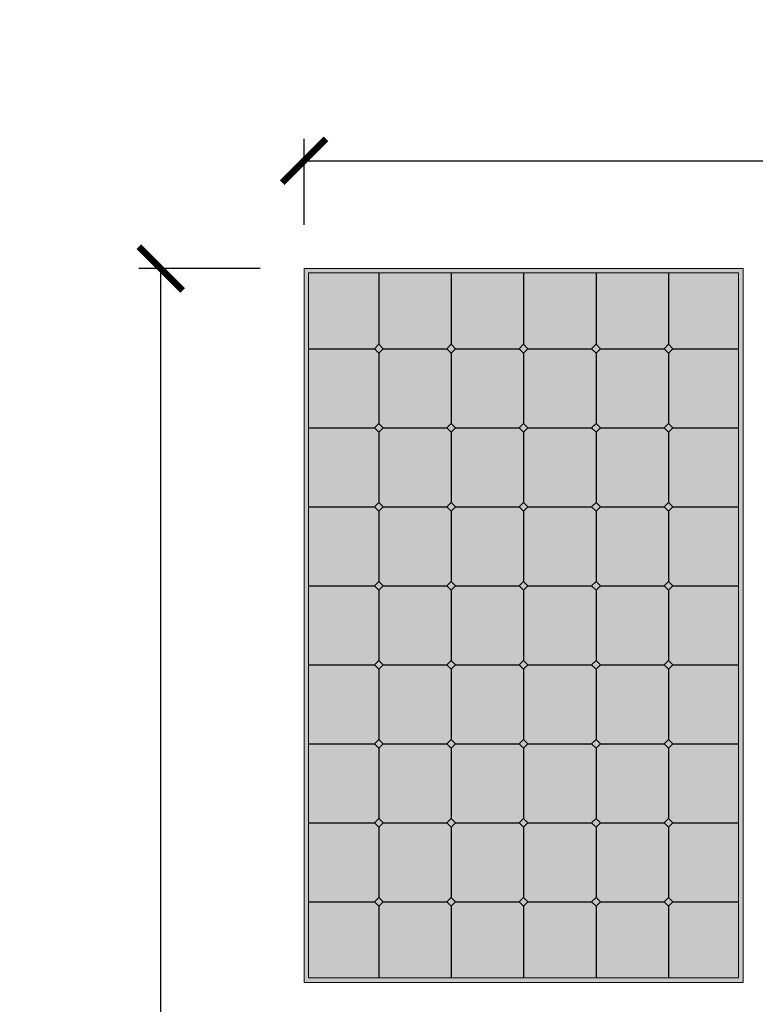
# Model space of a CAD drawing. Header units: millimetres. Extents: x -6697 to 21546, y -3389 to 18959.
# Tile 60 of 153: x -726 to -559, y 5777 to 6002. Entities that reach past the tile are written whole.
import ezdxf

# ---------------------------------------------------------------- set-up
doc = ezdxf.new("R2010")
doc.units = ezdxf.units.MM
doc.layers.add('2DS_OBJ', color=7, linetype='Continuous', lineweight=18, true_color=0xffdf7f)
doc.layers.add('JK-linie pomocnicze', color=40, linetype='Continuous', true_color=0xffbf00)
doc.layers.add('JK-ramka i tabelka', color=1, linetype='Continuous')
doc.layers.add('linie pomocnicze', color=30, linetype='Continuous')
doc.styles.add('WYM--ROMANSSHX-08', font='ROMANS.SHX', dxfattribs={"width": 0.8})
doc.dimstyles.new('ROMANSSHX-K1000250811010', dxfattribs={"dimscale": 100, "dimtxt": 0.2, "dimasz": 0.1, "dimexe": 0.05, "dimexo": 0.1, "dimgap": 0.09, "dimtad": 1, "dimdec": 1, "dimrnd": 0.5, "dimdsep": 46, "dimtxsty": 'WYM--ROMANSSHX-08', "dimblk1": 'ARCHTICK', "dimblk2": 'ARCHTICK', "dimsah": 1, "dimcen": 0.1, "dimclrd": 1, "dimclre": 1, "dimclrt": 2, "dimazin": 0, "dimtfac": 1, "dimtdec": 1, "dimtix": 1, "dimtmove": 2, "dimatfit": 3, "dimfxl": 1, "dimtolj": 1, "dimarcsym": 0})

# ---------------------------------------------------------------- blocks, each defined once
blk = doc.blocks.new('_ArchTick')
at = {"color": 0, "linetype": 'ByBlock', "const_width": 0.15}
blk.add_lwpolyline([(-0.5, -0.5), (0.5, 0.5)], dxfattribs=at)
blk = doc.blocks.new('*D271')
at = {"layer": 'Defpoints', "color": 0, "transparency": 16777216}
for p in [(538.36, 5969.39), (-661.64, 5944.82), (538.36, 5944.82)]:
    blk.add_point(p, dxfattribs=at)
at = {"layer": 'JK-ramka i tabelka', "color": 1, "lineweight": -2, "transparency": 16777216}
for p, q in [((-661.64, 5954.82), (-661.64, 5974.39)), ((538.36, 5954.82), (538.36, 5974.39)), ((-661.64, 5969.39), (538.36, 5969.39))]:
    blk.add_line(p, q, dxfattribs=at)
at = {"layer": 'JK-ramka i tabelka', "color": 1, "lineweight": -2, "transparency": 16777216, "xscale": 10, "yscale": 10, "zscale": 10, "rotation": 180}
blk.add_blockref('_ArchTick', (-661.64, 5969.39), dxfattribs=at)
at = {"layer": 'JK-ramka i tabelka', "color": 1, "lineweight": -2, "transparency": 16777216, "xscale": 10, "yscale": 10, "zscale": 10}
blk.add_blockref('_ArchTick', (538.36, 5969.39), dxfattribs=at)
at = {"layer": 'JK-ramka i tabelka', "color": 2, "transparency": 16777216, "insert": (-61.64, 5988.39), "char_height": 20, "attachment_point": 5, "style": 'WYM--ROMANSSHX-08'}
blk.add_mtext('\\A1;1200', dxfattribs=at)
blk = doc.blocks.new('*D272')
at = {"layer": 'Defpoints', "color": 0, "transparency": 16777216}
for p in [(-694.32, 5944.82), (-661.64, 5944.82), (-661.64, 5437.1)]:
    blk.add_point(p, dxfattribs=at)
at = {"layer": 'JK-ramka i tabelka', "color": 1, "lineweight": -2, "transparency": 16777216}
for p, q in [((-671.64, 5944.82), (-699.32, 5944.82)), ((-694.32, 5437.1), (-694.32, 5944.82)), ((-671.64, 5437.1), (-699.32, 5437.1))]:
    blk.add_line(p, q, dxfattribs=at)
at = {"layer": 'JK-ramka i tabelka', "color": 1, "lineweight": -2, "transparency": 16777216, "xscale": 10, "yscale": 10, "zscale": 10}
for p, rotation in [((-694.32, 5944.82), 90), ((-694.32, 5437.1), 270)]:
    blk.add_blockref('_ArchTick', p, dxfattribs=dict(at, rotation=rotation))
at = {"layer": 'JK-ramka i tabelka', "color": 2, "transparency": 16777216, "insert": (-713.32, 5690.96), "char_height": 20, "attachment_point": 5, "rotation": 90, "style": 'WYM--ROMANSSHX-08'}
blk.add_mtext('\\A1;507.5', dxfattribs=at)

msp = doc.modelspace()

# ---------------------------------------------------------------- hatches: boundary and pattern name
at = {"layer": 'linie pomocnicze'}
h = msp.add_hatch(color=256, dxfattribs=at)
h.dxf.hatch_style = 1
h.paths.add_polyline_path([(-661.64, 5944.82), (-661.64, 5782.25), (-561.64, 5782.25), (-561.64, 5944.82)])
h.paths.add_polyline_path([(-660.64, 5943.82), (-660.64, 5783.25), (-562.64, 5783.25), (-562.64, 5943.82)], flags=16)
h.paths.add_polyline_path([(-595.14, 5927.57), (-594.14, 5926.57), (-579.64, 5926.57), (-578.64, 5927.57), (-577.64, 5926.57), (-578.64, 5925.57), (-578.64, 5909.57), (-577.64, 5908.57), (-578.64, 5907.57), (-578.64, 5891.57), (-577.64, 5890.57), (-578.64, 5889.57), (-578.64, 5873.57), (-577.64, 5872.57), (-578.64, 5871.57), (-578.64, 5855.57), (-577.64, 5854.57), (-578.64, 5853.57), (-578.64, 5837.57), (-577.64, 5836.57), (-578.64, 5835.57), (-578.64, 5819.57), (-577.64, 5818.57), (-578.64, 5817.57), (-578.64, 5801.57), (-577.64, 5800.57), (-578.64, 5799.57), (-579.64, 5800.57), (-594.14, 5800.57), (-595.14, 5799.57), (-596.14, 5800.57), (-610.64, 5800.57), (-611.64, 5799.57), (-612.64, 5800.57), (-627.14, 5800.57), (-628.14, 5799.57), (-629.14, 5800.57), (-643.64, 5800.57), (-644.64, 5799.57), (-645.64, 5800.57), (-644.64, 5801.57), (-644.64, 5817.57), (-645.64, 5818.57), (-644.64, 5819.57), (-644.64, 5835.57), (-645.64, 5836.57), (-644.64, 5837.57), (-644.64, 5853.57), (-645.64, 5854.57), (-644.64, 5855.57), (-644.64, 5871.57), (-645.64, 5872.57), (-644.64, 5873.57), (-644.64, 5889.57), (-645.64, 5890.57), (-644.64, 5891.57), (-644.64, 5907.57), (-645.64, 5908.57), (-644.64, 5909.57), (-644.64, 5925.57), (-645.64, 5926.57), (-644.64, 5927.57), (-643.64, 5926.57), (-629.14, 5926.57), (-628.14, 5927.57), (-627.14, 5926.57), (-612.64, 5926.57), (-611.64, 5927.57), (-610.64, 5926.57), (-596.14, 5926.57)], flags=0)
h.paths.add_polyline_path([(-595.14, 5909.57), (-594.14, 5908.57), (-595.14, 5907.57), (-595.14, 5891.57), (-594.14, 5890.57), (-595.14, 5889.57), (-595.14, 5873.57), (-594.14, 5872.57), (-595.14, 5871.57), (-595.14, 5855.57), (-594.14, 5854.57), (-595.14, 5853.57), (-595.14, 5837.57), (-594.14, 5836.57), (-595.14, 5835.57), (-595.14, 5819.57), (-594.14, 5818.57), (-595.14, 5817.57), (-596.14, 5818.57), (-610.64, 5818.57), (-611.64, 5817.57), (-612.64, 5818.57), (-627.14, 5818.57), (-628.14, 5817.57), (-629.14, 5818.57), (-628.14, 5819.57), (-628.14, 5835.57), (-629.14, 5836.57), (-628.14, 5837.57), (-628.14, 5853.57), (-629.14, 5854.57), (-628.14, 5855.57), (-628.14, 5871.57), (-629.14, 5872.57), (-628.14, 5873.57), (-628.14, 5889.57), (-629.14, 5890.57), (-628.14, 5891.57), (-628.14, 5907.57), (-629.14, 5908.57), (-628.14, 5909.57), (-627.14, 5908.57), (-612.64, 5908.57), (-611.64, 5909.57), (-610.64, 5908.57), (-596.14, 5908.57)], flags=0)
h.paths.add_polyline_path([(-611.64, 5891.57), (-610.64, 5890.57), (-611.64, 5889.57), (-611.64, 5873.57), (-610.64, 5872.57), (-611.64, 5871.57), (-611.64, 5855.57), (-610.64, 5854.57), (-611.64, 5853.57), (-611.64, 5837.57), (-610.64, 5836.57), (-611.64, 5835.57), (-612.64, 5836.57), (-611.64, 5837.57), (-611.64, 5853.57), (-612.64, 5854.57), (-611.64, 5855.57), (-611.64, 5871.57), (-612.64, 5872.57), (-611.64, 5873.57), (-611.64, 5889.57), (-612.64, 5890.57)], flags=0)
at = {"layer": 'linie pomocnicze', "true_color": 0xadddf7, "transparency": 33554498}
h = msp.add_hatch(color=141, dxfattribs=at)
h.dxf.hatch_style = 1
h.paths.add_polyline_path([(-660.64, 5926.57), (-645.64, 5926.57), (-644.64, 5927.57), (-644.64, 5943.82), (-660.64, 5943.82)])
h.paths.add_polyline_path([(-644.64, 5927.57), (-643.64, 5926.57), (-629.14, 5926.57), (-628.14, 5927.57), (-628.14, 5943.82), (-644.64, 5943.82)])
h.paths.add_polyline_path([(-628.14, 5927.57), (-627.14, 5926.57), (-612.64, 5926.57), (-611.64, 5927.57), (-611.64, 5943.82), (-628.14, 5943.82)])
h.paths.add_polyline_path([(-596.14, 5926.57), (-595.14, 5927.57), (-595.14, 5943.82), (-611.64, 5943.82), (-611.64, 5927.57), (-610.64, 5926.57)])
h.paths.add_polyline_path([(-579.64, 5926.57), (-578.64, 5927.57), (-578.64, 5943.82), (-595.14, 5943.82), (-595.14, 5927.57), (-594.14, 5926.57)])
h.paths.add_polyline_path([(-562.64, 5926.57), (-562.64, 5943.82), (-578.64, 5943.82), (-578.64, 5927.57), (-577.64, 5926.57)])
at = {"layer": 'linie pomocnicze'}
h = msp.add_hatch(color=256, dxfattribs=at)
h.dxf.hatch_style = 1
h.paths.add_polyline_path([(-595.14, 5927.57), (-596.14, 5926.57), (-595.14, 5925.57), (-594.14, 5926.57)])
h.paths.add_polyline_path([(-578.64, 5927.57), (-579.64, 5926.57), (-578.64, 5925.57), (-577.64, 5926.57)])
h.paths.add_polyline_path([(-611.64, 5927.57), (-612.64, 5926.57), (-611.64, 5925.57), (-610.64, 5926.57)])
h.paths.add_polyline_path([(-629.14, 5926.57), (-628.14, 5925.57), (-627.14, 5926.57), (-628.14, 5927.57)])
h.paths.add_polyline_path([(-645.64, 5926.57), (-644.64, 5925.57), (-643.64, 5926.57), (-644.64, 5927.57)])
at = {"layer": 'linie pomocnicze', "true_color": 0xadddf7, "transparency": 33554498}
h = msp.add_hatch(color=141, dxfattribs=at)
h.dxf.hatch_style = 1
h.paths.add_polyline_path([(-660.64, 5908.57), (-645.64, 5908.57), (-644.64, 5909.57), (-644.64, 5925.57), (-645.64, 5926.57), (-660.64, 5926.57)])
h.paths.add_polyline_path([(-643.64, 5926.57), (-644.64, 5925.57), (-644.64, 5909.57), (-643.64, 5908.57), (-629.14, 5908.57), (-628.14, 5909.57), (-628.14, 5925.57), (-629.14, 5926.57)])
h.paths.add_polyline_path([(-627.14, 5926.57), (-628.14, 5925.57), (-628.14, 5909.57), (-627.14, 5908.57), (-612.64, 5908.57), (-611.64, 5909.57), (-611.64, 5925.57), (-612.64, 5926.57)])
h.paths.add_polyline_path([(-595.14, 5925.57), (-596.14, 5926.57), (-610.64, 5926.57), (-611.64, 5925.57), (-611.64, 5909.57), (-610.64, 5908.57), (-596.14, 5908.57), (-595.14, 5909.57)])
h.paths.add_polyline_path([(-595.14, 5909.57), (-594.14, 5908.57), (-579.64, 5908.57), (-578.64, 5909.57), (-578.64, 5925.57), (-579.64, 5926.57), (-594.14, 5926.57), (-595.14, 5925.57)])
h.paths.add_polyline_path([(-578.64, 5909.57), (-577.64, 5908.57), (-562.64, 5908.57), (-562.64, 5926.57), (-577.64, 5926.57), (-578.64, 5925.57)])
h.paths.add_polyline_path([(-660.64, 5890.57), (-645.64, 5890.57), (-644.64, 5891.57), (-644.64, 5907.57), (-645.64, 5908.57), (-660.64, 5908.57)])
h.paths.add_polyline_path([(-628.14, 5907.57), (-629.14, 5908.57), (-643.64, 5908.57), (-644.64, 5907.57), (-644.64, 5891.57), (-643.64, 5890.57), (-629.14, 5890.57), (-628.14, 5891.57)])
h.paths.add_polyline_path([(-627.14, 5908.57), (-628.14, 5907.57), (-628.14, 5891.57), (-627.14, 5890.57), (-612.64, 5890.57), (-611.64, 5891.57), (-611.64, 5907.57), (-612.64, 5908.57)])
h.paths.add_polyline_path([(-611.64, 5891.57), (-610.64, 5890.57), (-596.14, 5890.57), (-595.14, 5891.57), (-595.14, 5907.57), (-596.14, 5908.57), (-610.64, 5908.57), (-611.64, 5907.57)])
h.paths.add_polyline_path([(-595.14, 5891.57), (-594.14, 5890.57), (-579.64, 5890.57), (-578.64, 5891.57), (-578.64, 5907.57), (-579.64, 5908.57), (-594.14, 5908.57), (-595.14, 5907.57)])
h.paths.add_polyline_path([(-578.64, 5891.57), (-577.64, 5890.57), (-562.64, 5890.57), (-562.64, 5908.57), (-577.64, 5908.57), (-578.64, 5907.57)])
h.paths.add_polyline_path([(-660.64, 5890.57), (-660.64, 5872.57), (-645.64, 5872.57), (-644.64, 5873.57), (-644.64, 5889.57), (-645.64, 5890.57)])
h.paths.add_polyline_path([(-644.64, 5873.57), (-643.64, 5872.57), (-629.14, 5872.57), (-628.14, 5873.57), (-628.14, 5889.57), (-629.14, 5890.57), (-643.64, 5890.57), (-644.64, 5889.57)])
h.paths.add_polyline_path([(-611.64, 5889.57), (-612.64, 5890.57), (-627.14, 5890.57), (-628.14, 5889.57), (-628.14, 5873.57), (-627.14, 5872.57), (-612.64, 5872.57), (-611.64, 5873.57)])
h.paths.add_polyline_path([(-611.64, 5873.57), (-610.64, 5872.57), (-596.14, 5872.57), (-595.14, 5873.57), (-595.14, 5889.57), (-596.14, 5890.57), (-610.64, 5890.57), (-611.64, 5889.57)])
h.paths.add_polyline_path([(-595.14, 5873.57), (-594.14, 5872.57), (-579.64, 5872.57), (-578.64, 5873.57), (-578.64, 5889.57), (-579.64, 5890.57), (-594.14, 5890.57), (-595.14, 5889.57)])
h.paths.add_polyline_path([(-578.64, 5873.57), (-577.64, 5872.57), (-562.64, 5872.57), (-562.64, 5890.57), (-577.64, 5890.57), (-578.64, 5889.57)])
h.paths.add_polyline_path([(-660.64, 5854.57), (-645.64, 5854.57), (-644.64, 5855.57), (-644.64, 5871.57), (-645.64, 5872.57), (-660.64, 5872.57)])
h.paths.add_polyline_path([(-629.14, 5854.57), (-628.14, 5855.57), (-628.14, 5871.57), (-629.14, 5872.57), (-643.64, 5872.57), (-644.64, 5871.57), (-644.64, 5855.57), (-643.64, 5854.57)])
h.paths.add_polyline_path([(-611.64, 5871.57), (-612.64, 5872.57), (-627.14, 5872.57), (-628.14, 5871.57), (-628.14, 5855.57), (-627.14, 5854.57), (-612.64, 5854.57), (-611.64, 5855.57)])
h.paths.add_polyline_path([(-611.64, 5855.57), (-610.64, 5854.57), (-596.14, 5854.57), (-595.14, 5855.57), (-595.14, 5871.57), (-596.14, 5872.57), (-610.64, 5872.57), (-611.64, 5871.57)])
h.paths.add_polyline_path([(-595.14, 5855.57), (-594.14, 5854.57), (-579.64, 5854.57), (-578.64, 5855.57), (-578.64, 5871.57), (-579.64, 5872.57), (-594.14, 5872.57), (-595.14, 5871.57)])
h.paths.add_polyline_path([(-578.64, 5855.57), (-577.64, 5854.57), (-562.64, 5854.57), (-562.64, 5872.57), (-577.64, 5872.57), (-578.64, 5871.57)])
h.paths.add_polyline_path([(-660.64, 5836.57), (-645.64, 5836.57), (-644.64, 5837.57), (-644.64, 5853.57), (-645.64, 5854.57), (-660.64, 5854.57)])
h.paths.add_polyline_path([(-644.64, 5837.57), (-643.64, 5836.57), (-629.14, 5836.57), (-628.14, 5837.57), (-628.14, 5853.57), (-629.14, 5854.57), (-643.64, 5854.57), (-644.64, 5853.57)])
h.paths.add_polyline_path([(-611.64, 5853.57), (-612.64, 5854.57), (-627.14, 5854.57), (-628.14, 5853.57), (-628.14, 5837.57), (-627.14, 5836.57), (-612.64, 5836.57), (-611.64, 5837.57)])
h.paths.add_polyline_path([(-611.64, 5837.57), (-610.64, 5836.57), (-596.14, 5836.57), (-595.14, 5837.57), (-595.14, 5853.57), (-596.14, 5854.57), (-610.64, 5854.57), (-611.64, 5853.57)])
h.paths.add_polyline_path([(-595.14, 5837.57), (-594.14, 5836.57), (-579.64, 5836.57), (-578.64, 5837.57), (-578.64, 5853.57), (-579.64, 5854.57), (-594.14, 5854.57), (-595.14, 5853.57)])
h.paths.add_polyline_path([(-578.64, 5837.57), (-577.64, 5836.57), (-562.64, 5836.57), (-562.64, 5854.57), (-577.64, 5854.57), (-578.64, 5853.57)])
h.paths.add_polyline_path([(-660.64, 5836.57), (-660.64, 5818.57), (-645.64, 5818.57), (-644.64, 5819.57), (-644.64, 5835.57), (-645.64, 5836.57)])
h.paths.add_polyline_path([(-628.14, 5835.57), (-629.14, 5836.57), (-643.64, 5836.57), (-644.64, 5835.57), (-644.64, 5819.57), (-643.64, 5818.57), (-629.14, 5818.57), (-628.14, 5819.57)])
h.paths.add_polyline_path([(-611.64, 5835.57), (-612.64, 5836.57), (-627.14, 5836.57), (-628.14, 5835.57), (-628.14, 5819.57), (-627.14, 5818.57), (-612.64, 5818.57), (-611.64, 5819.57)])
h.paths.add_polyline_path([(-611.64, 5819.57), (-610.64, 5818.57), (-596.14, 5818.57), (-595.14, 5819.57), (-595.14, 5835.57), (-596.14, 5836.57), (-610.64, 5836.57), (-611.64, 5835.57)])
h.paths.add_polyline_path([(-578.64, 5835.57), (-579.64, 5836.57), (-594.14, 5836.57), (-595.14, 5835.57), (-595.14, 5819.57), (-594.14, 5818.57), (-579.64, 5818.57), (-578.64, 5819.57)])
h.paths.add_polyline_path([(-578.64, 5819.57), (-577.64, 5818.57), (-562.64, 5818.57), (-562.64, 5836.57), (-577.64, 5836.57), (-578.64, 5835.57)])
h.paths.add_polyline_path([(-644.64, 5817.57), (-645.64, 5818.57), (-660.64, 5818.57), (-660.64, 5800.57), (-645.64, 5800.57), (-644.64, 5801.57)])
h.paths.add_polyline_path([(-628.14, 5817.57), (-629.14, 5818.57), (-643.64, 5818.57), (-644.64, 5817.57), (-644.64, 5801.57), (-643.64, 5800.57), (-629.14, 5800.57), (-628.14, 5801.57)])
h.paths.add_polyline_path([(-611.64, 5817.57), (-612.64, 5818.57), (-627.14, 5818.57), (-628.14, 5817.57), (-628.14, 5801.57), (-627.14, 5800.57), (-612.64, 5800.57), (-611.64, 5801.57)])
h.paths.add_polyline_path([(-595.14, 5817.57), (-596.14, 5818.57), (-610.64, 5818.57), (-611.64, 5817.57), (-611.64, 5801.57), (-610.64, 5800.57), (-596.14, 5800.57), (-595.14, 5801.57)])
h.paths.add_polyline_path([(-595.14, 5801.57), (-594.14, 5800.57), (-579.64, 5800.57), (-578.64, 5801.57), (-578.64, 5817.57), (-579.64, 5818.57), (-594.14, 5818.57), (-595.14, 5817.57)])
h.paths.add_polyline_path([(-562.64, 5818.57), (-577.64, 5818.57), (-578.64, 5817.57), (-578.64, 5801.57), (-577.64, 5800.57), (-562.64, 5800.57)])
h.paths.add_polyline_path([(-644.64, 5799.57), (-645.64, 5800.57), (-660.64, 5800.57), (-660.64, 5783.25), (-644.64, 5783.25)])
h.paths.add_polyline_path([(-628.14, 5799.57), (-629.14, 5800.57), (-643.64, 5800.57), (-644.64, 5799.57), (-644.64, 5783.25), (-628.14, 5783.25)])
h.paths.add_polyline_path([(-627.14, 5800.57), (-628.14, 5799.57), (-628.14, 5783.25), (-611.64, 5783.25), (-611.64, 5799.57), (-612.64, 5800.57)])
h.paths.add_polyline_path([(-610.64, 5800.57), (-611.64, 5799.57), (-611.64, 5783.25), (-595.14, 5783.25), (-595.14, 5799.57), (-596.14, 5800.57)])
h.paths.add_polyline_path([(-595.14, 5783.25), (-578.64, 5783.25), (-578.64, 5799.57), (-579.64, 5800.57), (-594.14, 5800.57), (-595.14, 5799.57)])
h.paths.add_polyline_path([(-562.64, 5800.57), (-577.64, 5800.57), (-578.64, 5799.57), (-578.64, 5783.25), (-562.64, 5783.25)])
at = {"layer": 'linie pomocnicze'}
h = msp.add_hatch(color=256, dxfattribs=at)
h.dxf.hatch_style = 1
h.paths.add_polyline_path([(-644.64, 5907.57), (-643.64, 5908.57), (-644.64, 5909.57), (-645.64, 5908.57)])
h.paths.add_polyline_path([(-628.14, 5907.57), (-627.14, 5908.57), (-628.14, 5909.57), (-629.14, 5908.57)])
h.paths.add_polyline_path([(-611.64, 5909.57), (-612.64, 5908.57), (-611.64, 5907.57), (-610.64, 5908.57)])
h.paths.add_polyline_path([(-596.14, 5908.57), (-595.14, 5907.57), (-594.14, 5908.57), (-595.14, 5909.57)])
h.paths.add_polyline_path([(-578.64, 5909.57), (-579.64, 5908.57), (-578.64, 5907.57), (-577.64, 5908.57)])
h = msp.add_hatch(color=256, dxfattribs=at)
h.dxf.hatch_style = 1
h.paths.add_polyline_path([(-644.64, 5891.57), (-645.64, 5890.57), (-644.64, 5889.57), (-643.64, 5890.57)])
h.paths.add_polyline_path([(-627.14, 5890.57), (-628.14, 5891.57), (-629.14, 5890.57), (-628.14, 5889.57)])
h.paths.add_polyline_path([(-612.64, 5890.57), (-611.64, 5889.57), (-610.64, 5890.57), (-611.64, 5891.57)])
h.paths.add_polyline_path([(-595.14, 5891.57), (-596.14, 5890.57), (-595.14, 5889.57), (-594.14, 5890.57)])
h.paths.add_polyline_path([(-578.64, 5891.57), (-579.64, 5890.57), (-578.64, 5889.57), (-577.64, 5890.57)])
h = msp.add_hatch(color=256, dxfattribs=at)
h.dxf.hatch_style = 1
h.paths.add_polyline_path([(-644.64, 5873.57), (-645.64, 5872.57), (-644.64, 5871.57), (-643.64, 5872.57)])
h.paths.add_polyline_path([(-628.14, 5873.57), (-629.14, 5872.57), (-628.14, 5871.57), (-627.14, 5872.57)])
h.paths.add_polyline_path([(-612.64, 5872.57), (-611.64, 5871.57), (-610.64, 5872.57), (-611.64, 5873.57)])
h.paths.add_polyline_path([(-596.14, 5872.57), (-595.14, 5871.57), (-594.14, 5872.57), (-595.14, 5873.57)])
h.paths.add_polyline_path([(-579.64, 5872.57), (-578.64, 5871.57), (-577.64, 5872.57), (-578.64, 5873.57)])
h = msp.add_hatch(color=256, dxfattribs=at)
h.dxf.hatch_style = 1
h.paths.add_polyline_path([(-645.64, 5854.57), (-644.64, 5853.57), (-643.64, 5854.57), (-644.64, 5855.57)])
h.paths.add_polyline_path([(-629.14, 5854.57), (-628.14, 5853.57), (-627.14, 5854.57), (-628.14, 5855.57)])
h.paths.add_polyline_path([(-612.64, 5854.57), (-611.64, 5853.57), (-610.64, 5854.57), (-611.64, 5855.57)])
h.paths.add_polyline_path([(-596.14, 5854.57), (-595.14, 5853.57), (-594.14, 5854.57), (-595.14, 5855.57)])
h.paths.add_polyline_path([(-577.64, 5854.57), (-578.64, 5855.57), (-579.64, 5854.57), (-578.64, 5853.57)])
h = msp.add_hatch(color=256, dxfattribs=at)
h.dxf.hatch_style = 1
h.paths.add_polyline_path([(-645.64, 5836.57), (-644.64, 5835.57), (-643.64, 5836.57), (-644.64, 5837.57)])
h.paths.add_polyline_path([(-628.14, 5835.57), (-627.14, 5836.57), (-628.14, 5837.57), (-629.14, 5836.57)])
h.paths.add_polyline_path([(-612.64, 5836.57), (-611.64, 5835.57), (-610.64, 5836.57), (-611.64, 5837.57)])
h.paths.add_polyline_path([(-595.14, 5837.57), (-596.14, 5836.57), (-595.14, 5835.57), (-594.14, 5836.57)])
h.paths.add_polyline_path([(-579.64, 5836.57), (-578.64, 5835.57), (-577.64, 5836.57), (-578.64, 5837.57)])
h = msp.add_hatch(color=256, dxfattribs=at)
h.dxf.hatch_style = 1
h.paths.add_polyline_path([(-644.64, 5817.57), (-643.64, 5818.57), (-644.64, 5819.57), (-645.64, 5818.57)])
h.paths.add_polyline_path([(-629.14, 5818.57), (-628.14, 5817.57), (-627.14, 5818.57), (-628.14, 5819.57)])
h.paths.add_polyline_path([(-611.64, 5817.57), (-610.64, 5818.57), (-611.64, 5819.57), (-612.64, 5818.57)])
h.paths.add_polyline_path([(-594.14, 5818.57), (-595.14, 5819.57), (-596.14, 5818.57), (-595.14, 5817.57)])
h.paths.add_polyline_path([(-579.64, 5818.57), (-578.64, 5817.57), (-577.64, 5818.57), (-578.64, 5819.57)])
h = msp.add_hatch(color=256, dxfattribs=at)
h.dxf.hatch_style = 1
h.paths.add_polyline_path([(-644.64, 5801.57), (-645.64, 5800.57), (-644.64, 5799.57), (-643.64, 5800.57)])
h.paths.add_polyline_path([(-628.14, 5801.57), (-629.14, 5800.57), (-628.14, 5799.57), (-627.14, 5800.57)])
h.paths.add_polyline_path([(-611.64, 5801.57), (-612.64, 5800.57), (-611.64, 5799.57), (-610.64, 5800.57)])
h.paths.add_polyline_path([(-596.14, 5800.57), (-595.14, 5799.57), (-594.14, 5800.57), (-595.14, 5801.57)])
h.paths.add_polyline_path([(-578.64, 5801.57), (-579.64, 5800.57), (-578.64, 5799.57), (-577.64, 5800.57)])

# ---------------------------------------------------------------- linework, layer by layer
at = {"layer": '2DS_OBJ'}
for points in [[(-561.64, 5944.82), (-561.64, 5782.25), (-661.64, 5782.25), (-661.64, 5944.82)], [(-562.64, 5943.82), (-562.64, 5783.25), (-660.64, 5783.25), (-660.64, 5943.82)]]:
    msp.add_lwpolyline(points, close=True, dxfattribs=at)
at = {"layer": 'JK-linie pomocnicze'}
for p, q in [((-644.64, 5943.82), (-644.64, 5927.57)), ((-628.14, 5943.82), (-628.14, 5927.57)), ((-611.64, 5943.82), (-611.64, 5927.57)), ((-595.14, 5943.82), (-595.14, 5927.57)), ((-578.64, 5943.82), (-578.64, 5927.57)), ((-645.64, 5926.57), (-644.64, 5927.57)), ((-644.64, 5927.57), (-643.64, 5926.57)), ((-629.14, 5926.57), (-628.14, 5927.57)), ((-628.14, 5927.57), (-627.14, 5926.57)), ((-612.64, 5926.57), (-611.64, 5927.57)), ((-611.64, 5927.57), (-610.64, 5926.57)), ((-596.14, 5926.57), (-595.14, 5927.57)), ((-595.14, 5927.57), (-594.14, 5926.57)), ((-579.64, 5926.57), (-578.64, 5927.57)), ((-578.64, 5927.57), (-577.64, 5926.57)), ((-660.64, 5926.57), (-645.64, 5926.57)), ((-644.64, 5925.57), (-645.64, 5926.57)), ((-643.64, 5926.57), (-644.64, 5925.57)), ((-644.64, 5925.57), (-644.64, 5909.57)), ((-643.64, 5926.57), (-629.14, 5926.57)), ((-628.14, 5925.57), (-629.14, 5926.57)), ((-627.14, 5926.57), (-628.14, 5925.57)), ((-628.14, 5925.57), (-628.14, 5909.57)), ((-627.14, 5926.57), (-612.64, 5926.57)), ((-611.64, 5925.57), (-612.64, 5926.57)), ((-610.64, 5926.57), (-611.64, 5925.57)), ((-611.64, 5925.57), (-611.64, 5909.57)), ((-610.64, 5926.57), (-596.14, 5926.57)), ((-595.14, 5925.57), (-596.14, 5926.57)), ((-594.14, 5926.57), (-595.14, 5925.57)), ((-595.14, 5925.57), (-595.14, 5909.57)), ((-594.14, 5926.57), (-579.64, 5926.57)), ((-578.64, 5925.57), (-579.64, 5926.57)), ((-577.64, 5926.57), (-578.64, 5925.57)), ((-578.64, 5925.57), (-578.64, 5909.57)), ((-577.64, 5926.57), (-562.64, 5926.57)), ((-645.64, 5908.57), (-644.64, 5909.57)), ((-644.64, 5909.57), (-643.64, 5908.57)), ((-629.14, 5908.57), (-628.14, 5909.57)), ((-628.14, 5909.57), (-627.14, 5908.57)), ((-612.64, 5908.57), (-611.64, 5909.57)), ((-611.64, 5909.57), (-610.64, 5908.57)), ((-596.14, 5908.57), (-595.14, 5909.57)), ((-595.14, 5909.57), (-594.14, 5908.57)), ((-579.64, 5908.57), (-578.64, 5909.57)), ((-578.64, 5909.57), (-577.64, 5908.57)), ((-660.64, 5908.57), (-645.64, 5908.57)), ((-644.64, 5907.57), (-645.64, 5908.57)), ((-643.64, 5908.57), (-644.64, 5907.57)), ((-644.64, 5907.57), (-644.64, 5891.57)), ((-643.64, 5908.57), (-629.14, 5908.57)), ((-628.14, 5907.57), (-629.14, 5908.57)), ((-627.14, 5908.57), (-628.14, 5907.57)), ((-628.14, 5907.57), (-628.14, 5891.57)), ((-627.14, 5908.57), (-612.64, 5908.57)), ((-611.64, 5907.57), (-612.64, 5908.57)), ((-610.64, 5908.57), (-611.64, 5907.57)), ((-611.64, 5907.57), (-611.64, 5891.57)), ((-610.64, 5908.57), (-596.14, 5908.57)), ((-595.14, 5907.57), (-596.14, 5908.57)), ((-594.14, 5908.57), (-595.14, 5907.57)), ((-595.14, 5907.57), (-595.14, 5891.57)), ((-594.14, 5908.57), (-579.64, 5908.57)), ((-578.64, 5907.57), (-579.64, 5908.57)), ((-577.64, 5908.57), (-578.64, 5907.57)), ((-578.64, 5907.57), (-578.64, 5891.57)), ((-577.64, 5908.57), (-562.64, 5908.57)), ((-645.64, 5890.57), (-644.64, 5891.57)), ((-644.64, 5891.57), (-643.64, 5890.57)), ((-629.14, 5890.57), (-628.14, 5891.57)), ((-628.14, 5891.57), (-627.14, 5890.57)), ((-612.64, 5890.57), (-611.64, 5891.57)), ((-611.64, 5891.57), (-610.64, 5890.57)), ((-596.14, 5890.57), (-595.14, 5891.57)), ((-595.14, 5891.57), (-594.14, 5890.57)), ((-579.64, 5890.57), (-578.64, 5891.57)), ((-578.64, 5891.57), (-577.64, 5890.57)), ((-660.64, 5890.57), (-645.64, 5890.57)), ((-644.64, 5889.57), (-645.64, 5890.57)), ((-643.64, 5890.57), (-644.64, 5889.57)), ((-644.64, 5889.57), (-644.64, 5873.57)), ((-643.64, 5890.57), (-629.14, 5890.57)), ((-628.14, 5889.57), (-629.14, 5890.57)), ((-627.14, 5890.57), (-628.14, 5889.57)), ((-628.14, 5889.57), (-628.14, 5873.57)), ((-627.14, 5890.57), (-612.64, 5890.57)), ((-611.64, 5889.57), (-612.64, 5890.57)), ((-610.64, 5890.57), (-611.64, 5889.57)), ((-611.64, 5889.57), (-611.64, 5873.57)), ((-610.64, 5890.57), (-596.14, 5890.57)), ((-595.14, 5889.57), (-596.14, 5890.57)), ((-594.14, 5890.57), (-595.14, 5889.57)), ((-595.14, 5889.57), (-595.14, 5873.57)), ((-594.14, 5890.57), (-579.64, 5890.57)), ((-578.64, 5889.57), (-579.64, 5890.57)), ((-577.64, 5890.57), (-578.64, 5889.57)), ((-578.64, 5889.57), (-578.64, 5873.57)), ((-577.64, 5890.57), (-562.64, 5890.57)), ((-645.64, 5872.57), (-644.64, 5873.57)), ((-644.64, 5873.57), (-643.64, 5872.57)), ((-629.14, 5872.57), (-628.14, 5873.57)), ((-628.14, 5873.57), (-627.14, 5872.57)), ((-612.64, 5872.57), (-611.64, 5873.57)), ((-611.64, 5873.57), (-610.64, 5872.57)), ((-596.14, 5872.57), (-595.14, 5873.57)), ((-595.14, 5873.57), (-594.14, 5872.57)), ((-579.64, 5872.57), (-578.64, 5873.57)), ((-578.64, 5873.57), (-577.64, 5872.57)), ((-660.64, 5872.57), (-645.64, 5872.57)), ((-644.64, 5871.57), (-645.64, 5872.57)), ((-643.64, 5872.57), (-644.64, 5871.57)), ((-644.64, 5871.57), (-644.64, 5855.57)), ((-643.64, 5872.57), (-629.14, 5872.57)), ((-628.14, 5871.57), (-629.14, 5872.57)), ((-627.14, 5872.57), (-628.14, 5871.57)), ((-628.14, 5871.57), (-628.14, 5855.57)), ((-627.14, 5872.57), (-612.64, 5872.57)), ((-611.64, 5871.57), (-612.64, 5872.57)), ((-610.64, 5872.57), (-611.64, 5871.57)), ((-611.64, 5871.57), (-611.64, 5855.57)), ((-610.64, 5872.57), (-596.14, 5872.57)), ((-595.14, 5871.57), (-596.14, 5872.57)), ((-594.14, 5872.57), (-595.14, 5871.57)), ((-595.14, 5871.57), (-595.14, 5855.57)), ((-594.14, 5872.57), (-579.64, 5872.57)), ((-578.64, 5871.57), (-579.64, 5872.57)), ((-577.64, 5872.57), (-578.64, 5871.57)), ((-578.64, 5871.57), (-578.64, 5855.57)), ((-577.64, 5872.57), (-562.64, 5872.57)), ((-645.64, 5854.57), (-644.64, 5855.57)), ((-644.64, 5855.57), (-643.64, 5854.57)), ((-629.14, 5854.57), (-628.14, 5855.57)), ((-628.14, 5855.57), (-627.14, 5854.57)), ((-612.64, 5854.57), (-611.64, 5855.57)), ((-611.64, 5855.57), (-610.64, 5854.57)), ((-596.14, 5854.57), (-595.14, 5855.57)), ((-595.14, 5855.57), (-594.14, 5854.57)), ((-579.64, 5854.57), (-578.64, 5855.57)), ((-578.64, 5855.57), (-577.64, 5854.57)), ((-660.64, 5854.57), (-645.64, 5854.57)), ((-644.64, 5853.57), (-645.64, 5854.57)), ((-643.64, 5854.57), (-644.64, 5853.57)), ((-644.64, 5853.57), (-644.64, 5837.57)), ((-643.64, 5854.57), (-629.14, 5854.57)), ((-628.14, 5853.57), (-629.14, 5854.57)), ((-627.14, 5854.57), (-628.14, 5853.57)), ((-628.14, 5853.57), (-628.14, 5837.57)), ((-627.14, 5854.57), (-612.64, 5854.57)), ((-611.64, 5853.57), (-612.64, 5854.57)), ((-610.64, 5854.57), (-611.64, 5853.57)), ((-611.64, 5853.57), (-611.64, 5837.57)), ((-610.64, 5854.57), (-596.14, 5854.57)), ((-595.14, 5853.57), (-596.14, 5854.57)), ((-594.14, 5854.57), (-595.14, 5853.57)), ((-595.14, 5853.57), (-595.14, 5837.57)), ((-594.14, 5854.57), (-579.64, 5854.57)), ((-578.64, 5853.57), (-579.64, 5854.57)), ((-577.64, 5854.57), (-578.64, 5853.57)), ((-578.64, 5853.57), (-578.64, 5837.57)), ((-577.64, 5854.57), (-562.64, 5854.57)), ((-660.64, 5836.57), (-645.64, 5836.57)), ((-645.64, 5836.57), (-644.64, 5837.57)), ((-644.64, 5835.57), (-645.64, 5836.57)), ((-644.64, 5837.57), (-643.64, 5836.57)), ((-643.64, 5836.57), (-644.64, 5835.57)), ((-644.64, 5835.57), (-644.64, 5819.57)), ((-643.64, 5836.57), (-629.14, 5836.57)), ((-629.14, 5836.57), (-628.14, 5837.57)), ((-628.14, 5835.57), (-629.14, 5836.57)), ((-628.14, 5837.57), (-627.14, 5836.57)), ((-627.14, 5836.57), (-628.14, 5835.57)), ((-628.14, 5835.57), (-628.14, 5819.57)), ((-627.14, 5836.57), (-612.64, 5836.57)), ((-612.64, 5836.57), (-611.64, 5837.57)), ((-611.64, 5835.57), (-612.64, 5836.57)), ((-611.64, 5837.57), (-610.64, 5836.57)), ((-610.64, 5836.57), (-611.64, 5835.57)), ((-611.64, 5835.57), (-611.64, 5819.57)), ((-610.64, 5836.57), (-596.14, 5836.57)), ((-596.14, 5836.57), (-595.14, 5837.57)), ((-595.14, 5835.57), (-596.14, 5836.57)), ((-595.14, 5837.57), (-594.14, 5836.57)), ((-594.14, 5836.57), (-595.14, 5835.57)), ((-595.14, 5835.57), (-595.14, 5819.57)), ((-594.14, 5836.57), (-579.64, 5836.57)), ((-579.64, 5836.57), (-578.64, 5837.57)), ((-578.64, 5835.57), (-579.64, 5836.57)), ((-578.64, 5837.57), (-577.64, 5836.57)), ((-577.64, 5836.57), (-578.64, 5835.57)), ((-578.64, 5835.57), (-578.64, 5819.57)), ((-577.64, 5836.57), (-562.64, 5836.57)), ((-660.64, 5818.57), (-645.64, 5818.57)), ((-645.64, 5818.57), (-644.64, 5819.57)), ((-644.64, 5817.57), (-645.64, 5818.57)), ((-644.64, 5819.57), (-643.64, 5818.57)), ((-643.64, 5818.57), (-644.64, 5817.57)), ((-644.64, 5817.57), (-644.64, 5801.57)), ((-643.64, 5818.57), (-629.14, 5818.57)), ((-629.14, 5818.57), (-628.14, 5819.57)), ((-628.14, 5817.57), (-629.14, 5818.57)), ((-628.14, 5819.57), (-627.14, 5818.57)), ((-627.14, 5818.57), (-628.14, 5817.57)), ((-628.14, 5817.57), (-628.14, 5801.57)), ((-627.14, 5818.57), (-612.64, 5818.57)), ((-612.64, 5818.57), (-611.64, 5819.57)), ((-611.64, 5817.57), (-612.64, 5818.57)), ((-611.64, 5819.57), (-610.64, 5818.57)), ((-610.64, 5818.57), (-611.64, 5817.57)), ((-611.64, 5817.57), (-611.64, 5801.57)), ((-610.64, 5818.57), (-596.14, 5818.57)), ((-596.14, 5818.57), (-595.14, 5819.57)), ((-595.14, 5817.57), (-596.14, 5818.57)), ((-595.14, 5819.57), (-594.14, 5818.57)), ((-594.14, 5818.57), (-595.14, 5817.57)), ((-595.14, 5817.57), (-595.14, 5801.57)), ((-594.14, 5818.57), (-579.64, 5818.57)), ((-579.64, 5818.57), (-578.64, 5819.57)), ((-578.64, 5817.57), (-579.64, 5818.57)), ((-578.64, 5819.57), (-577.64, 5818.57)), ((-577.64, 5818.57), (-578.64, 5817.57)), ((-578.64, 5817.57), (-578.64, 5801.57)), ((-577.64, 5818.57), (-562.64, 5818.57)), ((-660.64, 5800.57), (-645.64, 5800.57)), ((-645.64, 5800.57), (-644.64, 5801.57)), ((-644.64, 5799.57), (-645.64, 5800.57)), ((-644.64, 5801.57), (-643.64, 5800.57)), ((-643.64, 5800.57), (-644.64, 5799.57)), ((-644.64, 5799.57), (-644.64, 5783.25)), ((-643.64, 5800.57), (-629.14, 5800.57)), ((-629.14, 5800.57), (-628.14, 5801.57)), ((-628.14, 5799.57), (-629.14, 5800.57)), ((-628.14, 5801.57), (-627.14, 5800.57)), ((-627.14, 5800.57), (-628.14, 5799.57)), ((-628.14, 5799.57), (-628.14, 5783.25)), ((-627.14, 5800.57), (-612.64, 5800.57)), ((-612.64, 5800.57), (-611.64, 5801.57)), ((-611.64, 5799.57), (-612.64, 5800.57)), ((-611.64, 5801.57), (-610.64, 5800.57)), ((-610.64, 5800.57), (-611.64, 5799.57)), ((-611.64, 5799.57), (-611.64, 5783.25)), ((-610.64, 5800.57), (-596.14, 5800.57)), ((-596.14, 5800.57), (-595.14, 5801.57)), ((-595.14, 5799.57), (-596.14, 5800.57)), ((-595.14, 5801.57), (-594.14, 5800.57)), ((-594.14, 5800.57), (-595.14, 5799.57)), ((-595.14, 5799.57), (-595.14, 5783.25)), ((-594.14, 5800.57), (-579.64, 5800.57)), ((-579.64, 5800.57), (-578.64, 5801.57)), ((-578.64, 5799.57), (-579.64, 5800.57)), ((-578.64, 5801.57), (-577.64, 5800.57)), ((-577.64, 5800.57), (-578.64, 5799.57)), ((-578.64, 5799.57), (-578.64, 5783.25)), ((-577.64, 5800.57), (-562.64, 5800.57))]:
    msp.add_line(p, q, dxfattribs=at)

# ---------------------------------------------------------------- dimensions: what is measured, and where the dimension line sits
at = {"layer": 'JK-ramka i tabelka'}
dim = msp.add_linear_dim(base=(538.36, 5969.39), p1=(-661.64, 5944.82), p2=(538.36, 5944.82), dimstyle='ROMANSSHX-K1000250811010', dxfattribs=at)
dim.commit()
dim.dimension.update_dxf_attribs({"geometry": '*D271', "text_midpoint": (-61.64, 5988.39)})
dim = msp.add_linear_dim(base=(-694.32, 5944.82), p1=(-661.64, 5437.1), p2=(-661.64, 5944.82), angle=90, dimstyle='ROMANSSHX-K1000250811010', dxfattribs=at)
dim.commit()
dim.dimension.update_dxf_attribs({"geometry": '*D272', "text_midpoint": (-713.32, 5690.96)})

doc.saveas('drawing.dxf')
